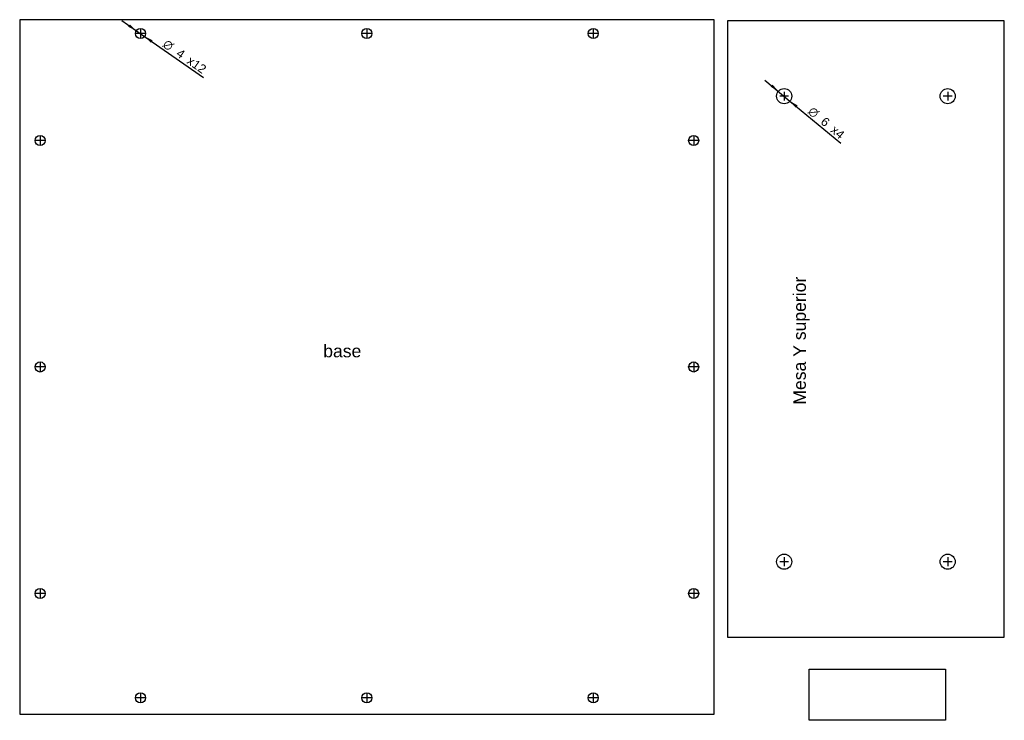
# Model space of a CAD drawing. Header units: millimetres. Extents: x 24 to 415, y 9 to 288.
import ezdxf
from ezdxf.enums import TextEntityAlignment as Align
from ezdxf.lldxf.tags import DXFTag

# ---------------------------------------------------------------- set-up
doc = ezdxf.new("R2010")
doc.units = ezdxf.units.MM
for name, color, linetype in [('$TD_AUDIT_GENERATED_(3F)', 7, 'Continuous'), ('BASE', 7, 'Continuous'), ('MESA_SUPERIOR', 7, 'Continuous')]:
    doc.layers.add(name, color=color, linetype=linetype)
doc.styles.add('SEACAD_Arial', font='ARIAL.TTF')
doc.styles.add('SEACAD_Solid_Edge_ANSI1_Symbols', font='semeca1.ttf')
tags = doc.linetypes.add('CENTER2', pattern=[28.575, 19.05, -3.175, 3.175, -3.175]).pattern_tags.tags
tags[10:11] = [DXFTag(74, 4), DXFTag(75, 0), DXFTag(340, '0'), DXFTag(46, 0.0), DXFTag(50, 0.0), DXFTag(44, 0.0), DXFTag(45, 0.0)]
tags[8:9] = [DXFTag(74, 4), DXFTag(75, 0), DXFTag(340, '0'), DXFTag(46, 0.0), DXFTag(50, 0.0), DXFTag(44, 0.0), DXFTag(45, 0.0)]
tags[6:7] = [DXFTag(74, 4), DXFTag(75, 0), DXFTag(340, '0'), DXFTag(46, 0.0), DXFTag(50, 0.0), DXFTag(44, 0.0), DXFTag(45, 0.0)]
tags[4:5] = [DXFTag(74, 4), DXFTag(75, 0), DXFTag(340, '0'), DXFTag(46, 0.0), DXFTag(50, 0.0), DXFTag(44, 0.0), DXFTag(45, 0.0)]
doc.dimstyles.new('DIN', dxfattribs={"dimtxt": 3.5, "dimasz": 3.5, "dimexe": 1.75, "dimexo": 0, "dimgap": 1.75, "dimtad": 1, "dimtxsty": 'SEACAD_Arial', "dimblk1": '_SE_FILLED', "dimblk2": '_SE_FILLED', "dimsah": 1, "dimcen": 1.75, "dimadec": 0, "dimazin": 0, "dimtfac": 1, "dimtmove": 1, "dimatfit": 3, "dimfxl": 1, "dimtolj": 1, "dimarcsym": 0})
picture_1 = doc.add_image_def('image1.jpg', size_in_pixel=(211, 79))

# ---------------------------------------------------------------- blocks, each defined once
blk = doc.blocks.new('SEANNOT_GROUP')
at = {"layer": '$TD_AUDIT_GENERATED_(3F)', "color": 7, "linetype": 'CENTER2'}
for p, q in [((392.54, 259.12), (392.54, 255.62)), ((394.29, 257.37), (390.79, 257.37))]:
    blk.add_line(p, q, dxfattribs=at)
blk = doc.blocks.new('SEANNOT_GROUP1')
at = {"layer": '$TD_AUDIT_GENERATED_(3F)', "color": 7, "linetype": 'CENTER2'}
for p, q in [((394.29, 72.37), (390.79, 72.37)), ((392.54, 74.12), (392.54, 70.62))]:
    blk.add_line(p, q, dxfattribs=at)
blk = doc.blocks.new('SEANNOT_GROUP2')
at = {"layer": '$TD_AUDIT_GENERATED_(3F)', "color": 7, "linetype": 'CENTER2'}
for p, q in [((329.29, 72.37), (325.79, 72.37)), ((327.54, 74.12), (327.54, 70.62))]:
    blk.add_line(p, q, dxfattribs=at)
blk = doc.blocks.new('SEANNOT_GROUP3')
at = {"layer": '$TD_AUDIT_GENERATED_(3F)', "color": 7, "linetype": 'CENTER2'}
for p, q in [((33.52, 239.76), (30.02, 239.76)), ((31.77, 241.51), (31.77, 238.01))]:
    blk.add_line(p, q, dxfattribs=at)
blk = doc.blocks.new('SEANNOT_GROUP4')
at = {"layer": '$TD_AUDIT_GENERATED_(3F)', "color": 7, "linetype": 'CENTER2'}
for p, q in [((73.42, 282.26), (69.92, 282.26)), ((71.67, 284.01), (71.67, 280.51))]:
    blk.add_line(p, q, dxfattribs=at)
blk = doc.blocks.new('SEANNOT_GROUP5')
at = {"layer": '$TD_AUDIT_GENERATED_(3F)', "color": 7, "linetype": 'CENTER2'}
for p, q in [((163.42, 282.26), (159.92, 282.26)), ((161.67, 284.01), (161.67, 280.51))]:
    blk.add_line(p, q, dxfattribs=at)
blk = doc.blocks.new('SEANNOT_GROUP6')
at = {"layer": '$TD_AUDIT_GENERATED_(3F)', "color": 7, "linetype": 'CENTER2'}
for p, q in [((33.52, 239.76), (30.02, 239.76)), ((31.77, 241.51), (31.77, 238.01))]:
    blk.add_line(p, q, dxfattribs=at)
blk = doc.blocks.new('SEANNOT_GROUP7')
at = {"layer": '$TD_AUDIT_GENERATED_(3F)', "color": 7, "linetype": 'CENTER2'}
for p, q in [((33.52, 149.76), (30.02, 149.76)), ((31.77, 151.51), (31.77, 148.01))]:
    blk.add_line(p, q, dxfattribs=at)
blk = doc.blocks.new('SEANNOT_GROUP8')
at = {"layer": '$TD_AUDIT_GENERATED_(3F)', "color": 7, "linetype": 'CENTER2'}
for p, q in [((33.52, 59.76), (30.02, 59.76)), ((31.77, 61.51), (31.77, 58.01))]:
    blk.add_line(p, q, dxfattribs=at)
blk = doc.blocks.new('SEANNOT_GROUP9')
at = {"layer": '$TD_AUDIT_GENERATED_(3F)', "color": 7, "linetype": 'CENTER2'}
for p, q in [((71.67, 20.01), (71.67, 16.51)), ((73.42, 18.26), (69.92, 18.26))]:
    blk.add_line(p, q, dxfattribs=at)
blk = doc.blocks.new('SEANNOT_GROUP10')
at = {"layer": '$TD_AUDIT_GENERATED_(3F)', "color": 7, "linetype": 'CENTER2'}
for p, q in [((161.67, 20.01), (161.67, 16.51)), ((163.42, 18.26), (159.92, 18.26))]:
    blk.add_line(p, q, dxfattribs=at)
blk = doc.blocks.new('SEANNOT_GROUP11')
at = {"layer": '$TD_AUDIT_GENERATED_(3F)', "color": 7, "linetype": 'CENTER2'}
for p, q in [((251.67, 20.01), (251.67, 16.51)), ((253.42, 18.26), (249.92, 18.26))]:
    blk.add_line(p, q, dxfattribs=at)
blk = doc.blocks.new('SEANNOT_GROUP12')
at = {"layer": '$TD_AUDIT_GENERATED_(3F)', "color": 7, "linetype": 'CENTER2'}
for p, q in [((293.32, 59.76), (289.82, 59.76)), ((291.57, 61.51), (291.57, 58.01))]:
    blk.add_line(p, q, dxfattribs=at)
blk = doc.blocks.new('SEANNOT_GROUP13')
at = {"layer": '$TD_AUDIT_GENERATED_(3F)', "color": 7, "linetype": 'CENTER2'}
for p, q in [((293.32, 149.76), (289.82, 149.76)), ((291.57, 151.51), (291.57, 148.01))]:
    blk.add_line(p, q, dxfattribs=at)
blk = doc.blocks.new('SEANNOT_GROUP14')
at = {"layer": '$TD_AUDIT_GENERATED_(3F)', "color": 7, "linetype": 'CENTER2'}
for p, q in [((293.32, 239.76), (289.82, 239.76)), ((291.57, 241.51), (291.57, 238.01))]:
    blk.add_line(p, q, dxfattribs=at)
blk = doc.blocks.new('SEANNOT_GROUP15')
at = {"layer": '$TD_AUDIT_GENERATED_(3F)', "color": 7, "linetype": 'CENTER2'}
for p, q in [((253.42, 282.26), (249.92, 282.26)), ((251.67, 284.01), (251.67, 280.51))]:
    blk.add_line(p, q, dxfattribs=at)
blk = doc.blocks.new('SEANNOT_GROUP16')
at = {"layer": '$TD_AUDIT_GENERATED_(3F)', "color": 7, "linetype": 'CENTER2'}
for p, q in [((327.54, 259.12), (327.54, 255.62)), ((329.29, 257.37), (325.79, 257.37))]:
    blk.add_line(p, q, dxfattribs=at)
blk = doc.blocks.new('SE')
at = {"layer": 'BASE', "color": 7, "linetype": 'Continuous'}
for p, q in [((299.67, 287.76), (23.67, 287.76)), ((23.67, 287.76), (23.67, 11.76)), ((299.67, 11.76), (299.67, 287.76)), ((23.67, 11.76), (299.67, 11.76))]:
    blk.add_line(p, q, dxfattribs=at)
for centre in [(71.67, 282.26), (161.67, 282.26), (251.67, 282.26), (31.77, 239.76), (291.57, 239.76), (31.77, 149.76), (291.57, 149.76), (31.77, 59.76), (291.57, 59.76), (71.67, 18.26), (161.67, 18.26), (251.67, 18.26)]:
    blk.add_circle(centre, 2, dxfattribs=at)
blk = doc.blocks.new('SE1')
at = {"layer": 'MESA_SUPERIOR', "color": 7, "linetype": 'Continuous'}
for p, q in [((415.04, 287.37), (305.04, 287.37)), ((305.04, 287.37), (305.04, 42.37)), ((415.04, 42.37), (415.04, 287.37)), ((305.04, 42.37), (415.04, 42.37))]:
    blk.add_line(p, q, dxfattribs=at)
for centre in [(327.54, 257.37), (392.54, 257.37), (327.54, 72.37), (392.54, 72.37)]:
    blk.add_circle(centre, 3, dxfattribs=at)
blk = doc.blocks.new('DMBLK179')
at = {"layer": '$TD_AUDIT_GENERATED_(3F)', "linetype": 'Continuous'}
for points in [[(67.5, 285.89), (66.83, 284.94), (70.03, 283.41)], [(76.51, 279.59), (73.31, 281.11), (75.84, 278.63)]]:
    blk.add_hatch(color=7, dxfattribs=at).paths.add_polyline_path(points)
at = {"layer": '$TD_AUDIT_GENERATED_(3F)', "color": 7, "linetype": 'Continuous'}
for p, q in [((64.29, 287.42), (73.31, 281.11)), ((73.31, 281.11), (96.73, 264.73))]:
    blk.add_line(p, q, dxfattribs=at)
for s, style, p in [('O', 'SEACAD_Solid_Edge_ANSI1_Symbols', (82.28, 280.18)), ('4', 'SEACAD_Arial', (87.56, 276.48)), ('x12', 'SEACAD_Arial', (91.81, 273.51))]:
    blk.add_text(s, height=3.5, rotation=325.0283, dxfattribs=dict(at, style=style)).set_placement(p, align=Align.TOP_LEFT)
blk = doc.blocks.new('_SE_FILLED')
at = {"color": 0}
blk.add_line((0, 0), (-1, 0), dxfattribs=at)
blk.add_solid([(0, 0), (-1, -0.1665), (-1, 0.1665), (0, 0)], dxfattribs=at)
blk = doc.blocks.new('DMBLK180')
at = {"layer": '$TD_AUDIT_GENERATED_(3F)', "linetype": 'Continuous'}
for points in [[(322.93, 261.98), (322.18, 261.09), (325.24, 259.29)], [(332.91, 253.66), (329.85, 255.45), (332.16, 252.76)]]:
    blk.add_hatch(color=7, dxfattribs=at).paths.add_polyline_path(points)
at = {"layer": '$TD_AUDIT_GENERATED_(3F)', "color": 7, "linetype": 'Continuous'}
for p, q in [((319.86, 263.78), (329.85, 255.45)), ((329.85, 255.45), (350, 238.65))]:
    blk.add_line(p, q, dxfattribs=at)
for s, style, p in [('O', 'SEACAD_Solid_Edge_ANSI1_Symbols', (339.01, 253.51)), ('6', 'SEACAD_Arial', (343.96, 249.38)), ('x4', 'SEACAD_Arial', (347.95, 246.06))]:
    blk.add_text(s, height=3.5, rotation=320.1831, dxfattribs=dict(at, style=style)).set_placement(p, align=Align.TOP_LEFT)

msp = doc.modelspace()

# ---------------------------------------------------------------- block references
at = {"layer": '$TD_AUDIT_GENERATED_(3F)'}
for name in ['SE', 'SE1', 'SEANNOT_GROUP4', 'SEANNOT_GROUP5', 'SEANNOT_GROUP15', 'SEANNOT_GROUP16', 'SEANNOT_GROUP', 'SEANNOT_GROUP3', 'SEANNOT_GROUP6', 'SEANNOT_GROUP14', 'SEANNOT_GROUP7', 'SEANNOT_GROUP13', 'SEANNOT_GROUP2', 'SEANNOT_GROUP1', 'SEANNOT_GROUP8', 'SEANNOT_GROUP12', 'SEANNOT_GROUP9', 'SEANNOT_GROUP10', 'SEANNOT_GROUP11']:
    msp.add_blockref(name, (0, 0), dxfattribs=at)

# ---------------------------------------------------------------- texts
at = {"layer": '$TD_AUDIT_GENERATED_(3F)', "color": 7, "linetype": 'Continuous', "style": 'SEACAD_Arial'}
msp.add_text('Mesa Y superior', height=5, rotation=90, dxfattribs=at).set_placement((331.154, 134.782), align=Align.TOP_LEFT)
msp.add_text('base', height=5, dxfattribs=at).set_placement((144.321, 158.595), align=Align.TOP_LEFT)

# ---------------------------------------------------------------- dimensions: what is measured, and where the dimension line sits
at = {"layer": '$TD_AUDIT_GENERATED_(3F)', "color": 7, "linetype": 'Continuous'}
for p1, p2, text, picture, middle in [((70.03, 283.407), (73.308, 281.115), '\\A1;%%C <> x12', 'DMBLK179', (78.77, 277.294)), ((325.24, 259.293), (329.849, 255.451), '\\A1;%%C <> x4', 'DMBLK180', (335.272, 250.93))]:
    dim = msp.add_diameter_dim_2p(p1=p1, p2=p2, text=text, dimstyle='DIN', dxfattribs=at)
    dim.commit()
    dim.dimension.update_dxf_attribs({"geometry": picture, "text_midpoint": middle, "dimtype": 163})

# ---------------------------------------------------------------- pictures from other files: only their frames are drawn
image = msp.add_image(picture_1, insert=(337.503, 9.349), size_in_units=(54.135, 20.269))

doc.saveas('drawing.dxf')
